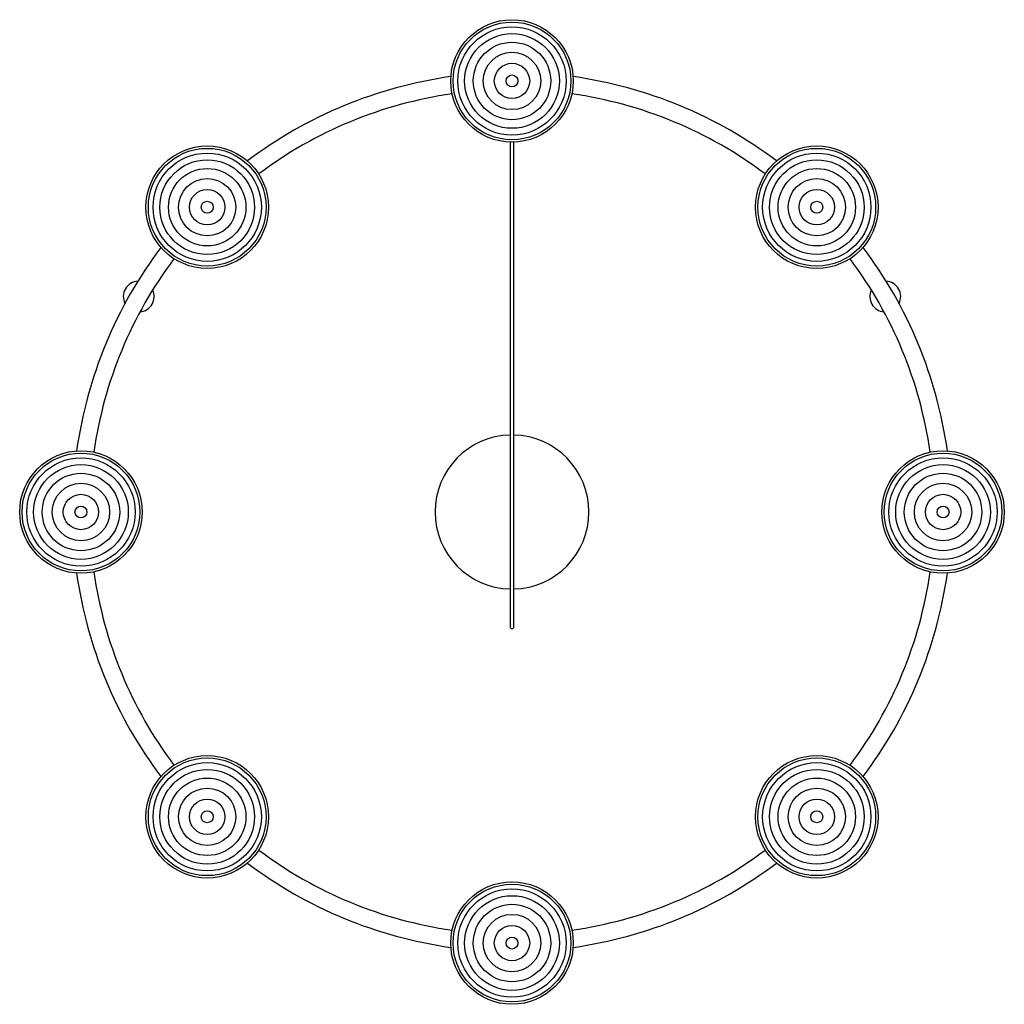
# Paper-space layout '_Inferior' of a CAD drawing. Header units: millimetres. Extents: x -481 to 318, y 325 to 1125.
import ezdxf

# ---------------------------------------------------------------- set-up
doc = ezdxf.new("R2010")
doc.units = ezdxf.units.MM

psp = doc.layouts.new('_Inferior')

# ---------------------------------------------------------------- linework, layer by layer
at = {"color": 7, "linetype": 'Continuous', "lineweight": 25}
for centre, radius in [((-81.49, 1075), 49.75), ((-81.49, 1075), 47.8), ((-81.49, 1075), 43.97), ((-81.49, 1075), 38.44), ((-81.49, 1075), 31.45), ((-81.49, 1075), 23.3), ((-81.49, 1075), 14.35), ((-81.49, 1075), 4.86), ((-328.98, 972.49), 49.75), ((-328.98, 972.49), 47.8), ((-328.98, 972.49), 43.97), ((166, 972.49), 49.75), ((166, 972.49), 47.8), ((166, 972.49), 43.97), ((-328.98, 972.49), 38.44), ((166, 972.49), 38.44), ((-328.98, 972.49), 31.45), ((166, 972.49), 31.45), ((-328.98, 972.49), 23.3), ((166, 972.49), 23.3), ((-328.98, 972.49), 14.35), ((166, 972.49), 14.35), ((-328.98, 972.49), 4.86), ((166, 972.49), 4.86), ((-431.49, 725), 49.75), ((-431.49, 725), 47.8), ((-431.49, 725), 43.97), ((268.51, 725), 49.75), ((268.51, 725), 47.8), ((268.51, 725), 43.97), ((-431.49, 725), 38.44), ((268.51, 725), 38.44), ((-431.49, 725), 31.45), ((268.51, 725), 31.45), ((-431.49, 725), 23.3), ((268.51, 725), 23.3), ((-431.49, 725), 14.35), ((268.51, 725), 14.35), ((-431.49, 725), 4.86), ((268.51, 725), 4.86), ((-328.98, 477.51), 49.75), ((-328.98, 477.51), 47.8), ((-328.98, 477.51), 43.97), ((166, 477.51), 49.75), ((166, 477.51), 47.8), ((166, 477.51), 43.97), ((-328.98, 477.51), 38.44), ((166, 477.51), 38.44), ((-328.98, 477.51), 31.45), ((166, 477.51), 31.45), ((-328.98, 477.51), 23.3), ((166, 477.51), 23.3), ((-328.98, 477.51), 14.35), ((166, 477.51), 14.35), ((-328.98, 477.51), 4.86), ((166, 477.51), 4.86), ((-81.49, 375), 49.75), ((-81.49, 375), 47.8), ((-81.49, 375), 43.97), ((-81.49, 375), 38.44), ((-81.49, 375), 31.45), ((-81.49, 375), 23.3), ((-81.49, 375), 14.35), ((-81.49, 375), 4.86)]:
    psp.add_circle(centre, radius, dxfattribs=at)
for centre, radius, start, end in [((-81.49, 725), 357, 97.99077, 127.00923), ((-81.49, 725), 357, 52.99077, 82.00923), ((-81.49, 725), 343, 98.15248, 126.84752), ((-81.49, 725), 343, 53.15248, 81.84752), ((-81.49, 725), 357, 142.99077, 172.00923), ((-81.49, 725), 357, 7.99077, 37.00923), ((-81.49, 725), 343, 143.15248, 171.84752), ((-81.49, 725), 343, 8.15248, 36.84752), ((-384.6, 900), 12.5, 93.2123, 206.7877), ((221.62, 900), 12.5, 333.2123, 86.7877), ((-384.6, 900), 12.5, 274.90777, 25.09223), ((221.62, 900), 12.5, 154.90777, 265.09223), ((-81.49, 725), 62.5, 91.38025, 268.61953), ((-81.49, 725), 62.5, 271.37999, 88.62004), ((-81.49, 725), 357, 187.99077, 217.00923), ((-81.49, 725), 343, 188.15248, 216.84752), ((-81.49, 725), 343, 323.15248, 351.84752), ((-81.49, 725), 357, 322.99077, 352.00923), ((-81.49, 725), 343, 233.15248, 261.84752), ((-81.49, 725), 343, 278.15248, 306.84752), ((-81.49, 725), 357, 232.99077, 262.00923), ((-81.49, 725), 357, 277.99077, 307.00923)]:
    psp.add_arc(centre, radius, start, end, dxfattribs=at)
for points, knots in [([(-82.99, 1025.3), (-82.99, 1023), (-82.99, 1017.62), (-82.99, 1006.61), (-82.99, 992.1), (-82.99, 974.58), (-82.99, 956.44), (-82.99, 937.79), (-82.99, 918.8), (-82.99, 899.57), (-82.99, 879.59), (-82.99, 858.96), (-82.99, 837.84), (-82.99, 817.03), (-82.99, 796.69), (-82.99, 778.62), (-82.99, 762.81), (-82.99, 749.14), (-82.99, 736.21), (-82.99, 724.1), (-82.99, 712.8), (-82.99, 702.31), (-82.99, 692.63), (-82.99, 683.73), (-82.99, 675.61), (-82.99, 667.95), (-82.99, 660.84), (-82.99, 654.36), (-82.99, 648.76), (-82.99, 643.99), (-82.99, 640.94), (-82.99, 639.08), (-82.99, 638.09), (-82.99, 637.18), (-82.99, 636.36), (-82.99, 635.61), (-82.99, 634.92), (-82.99, 634.27), (-82.99, 633.65), (-82.99, 633.05), (-82.99, 632.5), (-82.99, 632.08), (-82.99, 631.83), (-82.99, 631.84), (-82.99, 631.84)], [0, 0, 0, 0, 0.014748, 0.03437, 0.066511, 0.09868, 0.130879, 0.163096, 0.19533, 0.227571, 0.259819, 0.295293, 0.330756, 0.366209, 0.401641, 0.437044, 0.463846, 0.490626, 0.517409, 0.544197, 0.571002, 0.597809, 0.624628, 0.651451, 0.67828, 0.705114, 0.735174, 0.765239, 0.795309, 0.825382, 0.85546, 0.864907, 0.874276, 0.883545, 0.892714, 0.901781, 0.910746, 0.920245, 0.930605, 0.94259, 0.956203, 0.971449, 0.98833, 1, 1, 1, 1]), ([(-79.99, 631.84), (-79.99, 631.83), (-79.99, 631.82), (-79.99, 632.03), (-79.99, 632.38), (-79.99, 632.84), (-79.99, 633.37), (-79.99, 633.92), (-79.99, 634.45), (-79.99, 634.97), (-79.99, 635.5), (-79.99, 636.07), (-79.99, 637.1), (-79.99, 638.77), (-79.99, 641.35), (-79.99, 644.71), (-79.99, 649.04), (-79.99, 654.58), (-79.99, 660.97), (-79.99, 668), (-79.99, 675.61), (-79.99, 683.73), (-79.99, 692.63), (-79.99, 702.31), (-79.99, 712.8), (-79.99, 724.1), (-79.99, 736.21), (-79.99, 749.14), (-79.99, 762.81), (-79.99, 778.29), (-79.99, 795.64), (-79.99, 814.85), (-79.99, 834.51), (-79.99, 854.47), (-79.99, 874.59), (-79.99, 894.75), (-79.99, 914.81), (-79.99, 933.33), (-79.99, 950.25), (-79.99, 965.56), (-79.99, 980.47), (-79.99, 994.9), (-79.99, 1008.4), (-79.99, 1018.58), (-79.99, 1023.89), (-79.99, 1025.37)], [0, 0, 0, 0, 0.009988, 0.025505, 0.039676, 0.052503, 0.063988, 0.074136, 0.082482, 0.089716, 0.096739, 0.103824, 0.110973, 0.132613, 0.154647, 0.1767, 0.206229, 0.235756, 0.265277, 0.294794, 0.321622, 0.348446, 0.375262, 0.402075, 0.428877, 0.455676, 0.482457, 0.509235, 0.536009, 0.562806, 0.596322, 0.629867, 0.663429, 0.697004, 0.730589, 0.764172, 0.797751, 0.831324, 0.858169, 0.885003, 0.91182, 0.938618, 0.965394, 0.990362, 1, 1, 1, 1]), ([(-82.99, 631.83), (-82.94, 631.52), (-82.85, 631.01), (-82.36, 630.56), (-82.05, 630.41), (-81.84, 630.35), (-81.78, 630.34), (-81.74, 630.33), (-81.71, 630.32), (-81.68, 630.32), (-81.64, 630.32), (-81.56, 630.31), (-81.47, 630.31), (-81.25, 630.32), (-80.87, 630.41), (-80.21, 630.83), (-80.07, 631.46), (-79.99, 631.83)], [0, 0, 0, 0, 0.225595, 0.381463, 0.46862, 0.480147, 0.487955, 0.490732, 0.4931, 0.495611, 0.49852, 0.505975, 0.522067, 0.544848, 0.641237, 0.792245, 1, 1, 1, 1])]:
    psp.add_open_spline(points, degree=3, knots=knots, dxfattribs=at)

doc.saveas('drawing.dxf')
